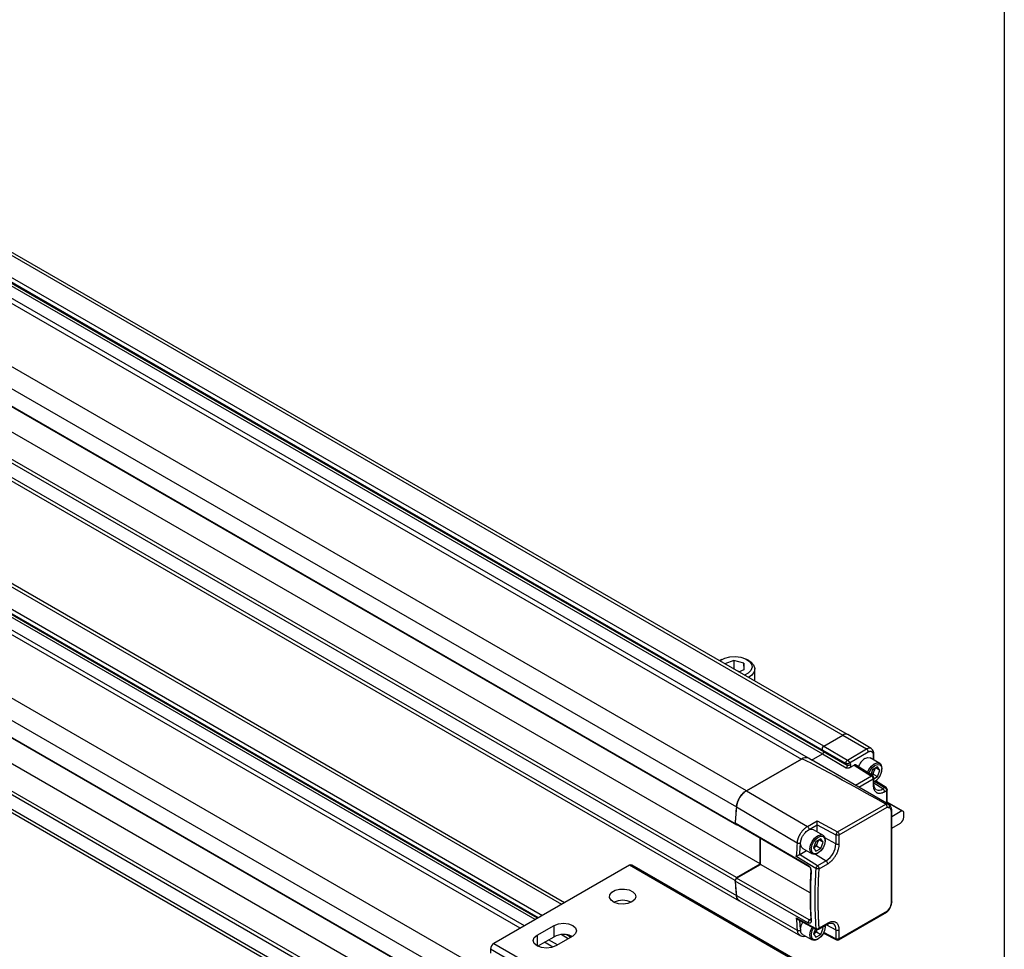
# Model space of a CAD drawing. Header units: millimetres. Extents: x 16 to 683, y 16 to 524.
# Tile 13 of 14: x 609 to 683, y 328 to 397. Entities that reach past the tile are written whole.
import ezdxf

# ---------------------------------------------------------------- set-up
doc = ezdxf.new("R2010")
doc.units = ezdxf.units.MM
doc.header["$LTSCALE"] = 2.5
doc.layers.add('TEXT', color=140, linetype='Continuous', lineweight=25)

msp = doc.modelspace()

# ---------------------------------------------------------------- linework, layer by layer
for p, q in [((397.849, 500.961), (670.59, 343.511)), ((670.947, 343.546), (398.206, 500.997)), ((669.163, 342.687), (396.422, 500.137)), ((394.755, 499.175), (667.497, 341.725)), ((668.032, 341.778), (395.291, 499.228)), ((396.312, 499.857), (669.053, 342.407)), ((396.331, 499.56), (669.072, 342.11)), ((396.398, 499.728), (669.139, 342.278)), ((663.405, 339.363), (390.664, 496.813)), ((389.911, 495.603), (662.652, 338.153)), ((389.815, 494.363), (662.556, 336.913)), ((389.916, 494.267), (662.657, 336.817)), ((664.416, 333.895), (391.674, 491.345)), ((662.657, 332.88), (389.916, 490.33)), ((662.556, 332.668), (389.815, 490.118)), ((389.911, 488.989), (662.652, 331.539)), ((390.128, 488.595), (662.869, 331.145)), ((390.664, 472.084), (663.405, 314.633)), ((389.911, 470.873), (662.652, 313.423)), ((662.556, 312.184), (389.815, 469.634)), ((662.657, 312.087), (389.916, 469.538)), ((646.536, 329.096), (404.859, 468.613)), ((649.839, 331.003), (414.473, 466.876)), ((664.416, 309.166), (391.674, 466.616)), ((649.629, 330.882), (414.264, 466.755)), ((389.815, 465.388), (662.556, 307.938)), ((389.916, 465.601), (662.657, 308.151)), ((647.904, 329.886), (412.727, 465.651)), ((647.836, 329.846), (412.812, 465.523)), ((412.822, 465.94), (648.202, 330.058)), ((646.85, 329.277), (411.305, 465.254)), ((647.657, 329.743), (412.746, 465.354)), ((389.911, 464.259), (662.652, 306.809)), ((390.128, 463.865), (662.869, 306.415)), ((661.579, 349.144), (661.435, 349.062)), ((662.466, 349.083), (661.793, 348.831)), ((663.201, 348.866), (662.466, 349.083)), ((662.466, 349.083), (662.466, 348.442)), ((663.244, 348.391), (663.201, 348.866)), ((663.201, 348.866), (663.201, 348.375)), ((663.582, 349.062), (663.439, 349.144)), ((662.846, 348.242), (662.78, 348.261)), ((662.826, 348.235), (663.244, 348.391)), ((664.027, 347.541), (664.027, 348.442)), ((672.707, 342.505), (670.949, 343.545)), ((669.163, 342.687), (670.59, 343.511)), ((669.163, 342.687), (670.59, 343.511)), ((670.59, 343.511), (672.359, 342.472)), ((668.263, 341.643), (669.072, 342.11)), ((669.053, 342.407), (670.835, 341.402)), ((669.053, 342.407), (669.139, 342.278)), ((669.053, 342.407), (669.139, 342.278)), ((669.072, 342.11), (670.841, 341.071)), ((669.139, 342.278), (670.921, 341.273)), ((669.163, 342.687), (670.932, 341.648)), ((670.932, 341.648), (672.359, 342.472)), ((671.084, 341.445), (672.484, 342.254)), ((672.9, 341.647), (672.9, 342.117)), ((663.402, 339.362), (667.497, 341.725)), ((667.497, 341.725), (663.405, 339.363)), ((668.216, 341.672), (668.032, 341.778)), ((674.012, 338.324), (668.247, 341.652)), ((670.921, 341.273), (670.835, 341.402)), ((671.084, 341.445), (671.157, 341.336)), ((673.334, 341.397), (672.633, 341.801)), ((672.848, 342.044), (672.848, 341.678)), ((671.163, 341.111), (671.436, 341.269)), ((671.436, 341.269), (672.729, 340.455)), ((672.823, 340.461), (671.522, 341.28)), ((672.807, 340.927), (672.665, 340.56)), ((672.719, 340.526), (672.843, 340.598)), ((673.172, 341.138), (672.807, 340.927)), ((672.843, 340.598), (672.934, 340.833)), ((672.843, 340.598), (673.172, 340.409)), ((672.934, 340.833), (673.018, 341.049)), ((673.354, 340.878), (673.038, 341.061)), ((673.354, 340.878), (673.172, 341.138)), ((673.172, 340.409), (673.354, 340.878)), ((673.501, 340.963), (673.501, 341.029)), ((672.729, 340.455), (671.525, 339.76)), ((671.777, 339.615), (672.854, 340.237)), ((672.821, 340.462), (672.823, 340.461)), ((672.854, 340.237), (672.854, 339.774)), ((672.906, 340.256), (673.172, 340.409)), ((672.906, 339.846), (672.906, 340.31)), ((673.575, 339.503), (672.906, 339.916)), ((672.906, 339.849), (672.906, 339.846)), ((672.933, 340.045), (672.989, 340.077)), ((672.981, 340.055), (673.723, 339.589)), ((673.814, 339.597), (673.019, 340.096)), ((663.402, 339.362), (667.945, 336.688)), ((673.723, 339.589), (673.575, 339.503)), ((673.696, 339.287), (673.845, 339.373)), ((673.812, 339.598), (673.814, 339.597)), ((673.845, 339.373), (673.845, 338.421)), ((673.897, 338.391), (673.897, 339.446)), ((675.062, 337.842), (673.897, 338.514)), ((674.993, 337.858), (673.897, 338.491)), ((662.65, 338.151), (667.191, 335.477)), ((670.196, 336.282), (673.784, 338.355)), ((670.321, 336.064), (673.885, 338.122)), ((674.18, 337.841), (674.18, 330.99)), ((674.233, 331.063), (674.233, 337.914)), ((674.993, 337.858), (674.233, 337.419)), ((675.136, 337.387), (675.136, 337.678)), ((662.556, 336.957), (667.985, 333.799)), ((662.657, 336.861), (662.556, 336.957)), ((662.556, 336.913), (662.657, 336.817)), ((667.945, 336.688), (668.68, 337.113)), ((668.68, 337.113), (670.196, 336.282)), ((674.233, 336.574), (674.883, 336.949)), ((662.657, 336.861), (668.086, 333.703)), ((668.07, 336.47), (668.684, 336.824)), ((669.104, 336.039), (668.403, 336.444)), ((668.684, 336.824), (670.073, 336.062)), ((668.684, 336.282), (668.684, 336.824)), ((664.416, 333.895), (664.416, 335.838)), ((664.441, 333.866), (664.441, 335.823)), ((668.577, 335.57), (668.395, 335.1)), ((668.942, 335.78), (668.577, 335.57)), ((668.613, 335.241), (668.704, 335.475)), ((668.704, 335.475), (668.788, 335.692)), ((669.124, 335.521), (668.808, 335.703)), ((669.124, 335.521), (668.942, 335.78)), ((668.942, 335.051), (669.124, 335.521)), ((670.073, 335.393), (669.249, 335.837)), ((669.271, 335.606), (669.271, 335.671)), ((670.073, 336.062), (670.073, 335.393)), ((670.321, 335.396), (670.321, 336.064)), ((667.372, 334.597), (667.88, 334.89)), ((667.6, 335.052), (668.301, 334.647)), ((668.395, 335.1), (668.577, 334.841)), ((668.402, 335.119), (668.431, 335.135)), ((668.431, 335.135), (668.403, 335.12)), ((668.431, 335.135), (668.613, 335.241)), ((668.577, 334.841), (668.942, 335.051)), ((668.613, 335.241), (668.942, 335.051)), ((668.703, 334.687), (668.759, 334.72)), ((668.571, 333.555), (667.11, 334.462)), ((668.701, 333.76), (667.362, 334.591)), ((668.548, 334.623), (669.345, 334.131)), ((669.345, 334.131), (668.701, 333.76)), ((654.68, 333.798), (644.579, 327.966)), ((674.883, 322.135), (654.68, 333.798)), ((675.062, 322.152), (654.859, 333.815)), ((662.657, 332.88), (664.416, 333.895)), ((662.657, 332.836), (664.441, 333.866)), ((668.144, 331.743), (664.441, 333.866)), ((668.086, 333.703), (667.985, 333.799)), ((668.22, 333.351), (668.194, 333.475)), ((668.823, 333.544), (669.466, 333.915)), ((662.657, 332.88), (662.556, 332.668)), ((662.556, 332.624), (662.657, 332.836)), ((667.985, 329.51), (662.556, 332.624)), ((668.086, 329.723), (662.657, 332.836)), ((662.65, 331.537), (667.191, 328.958)), ((662.882, 331.134), (667.441, 328.543)), ((673.885, 330.369), (670.321, 328.312)), ((667.11, 329.88), (668.571, 329.092)), ((667.232, 329.763), (668.613, 329.018)), ((668.086, 329.723), (667.985, 329.51)), ((668.194, 329.786), (668.086, 329.723)), ((668.194, 329.786), (668.22, 329.648)), ((670.284, 328.23), (673.874, 330.302)), ((647.799, 328.586), (649.061, 329.315)), ((649.061, 328.469), (649.061, 329.315)), ((668.54, 329.057), (668.395, 328.684)), ((668.613, 328.825), (668.68, 328.998)), ((668.786, 329.021), (669.429, 329.392)), ((669.466, 329.474), (668.823, 329.102)), ((668.942, 328.635), (669.124, 329.105)), ((669.124, 329.105), (669.028, 329.16)), ((669.124, 329.105), (669.069, 329.184)), ((669.269, 329.3), (669.271, 329.255)), ((669.271, 329.19), (669.271, 329.255)), ((669.369, 329.357), (670.073, 328.977)), ((669.427, 329.391), (669.429, 329.392)), ((670.073, 328.977), (670.073, 328.309)), ((670.321, 328.312), (670.321, 328.98)), ((647.799, 328.586), (647.799, 327.784)), ((647.838, 327.763), (649.061, 328.469)), ((649.312, 327.856), (648.655, 328.235)), ((650.45, 328.513), (649.188, 327.784)), ((650.119, 328.322), (649.591, 328.627)), ((650.298, 328.425), (649.955, 328.623)), ((650.367, 328.465), (650.157, 328.586)), ((667.583, 328.646), (668.301, 328.232)), ((668.395, 328.684), (668.577, 328.425)), ((668.402, 328.703), (668.431, 328.72)), ((668.431, 328.72), (668.403, 328.705)), ((668.431, 328.72), (668.613, 328.825)), ((668.577, 328.425), (668.942, 328.635)), ((668.613, 328.825), (668.942, 328.635)), ((668.703, 328.271), (668.759, 328.304)), ((669.148, 328.736), (670.112, 328.227)), ((670.073, 328.309), (669.165, 328.789)), ((670.112, 328.227), (670.11, 328.228)), ((664.529, 315.866), (644.326, 327.529)), ((644.326, 327.529), (644.326, 327.237)), ((644.579, 327.966), (664.782, 316.303)), ((648.972, 327.69), (648.342, 328.054))]:
    msp.add_line(p, q)
at = {"flags": 128}
for points in [[(661.429, 349.041), (661.487, 349.086), (661.793, 349.244)], [(661.793, 349.244), (662.169, 349.341), (662.579, 349.366), (662.981, 349.316), (663.337, 349.197), (663.613, 349.021), (663.78, 348.803), (663.823, 348.567), (663.737, 348.335), (663.531, 348.129), (663.26, 347.984)], [(663.582, 349.062), (663.717, 348.973), (663.934, 348.743), (664.025, 348.487), (663.981, 348.228), (663.806, 347.987), (663.561, 347.81)], [(672.232, 341.761), (672.449, 341.837), (672.633, 341.801)], [(672.427, 340.71), (672.531, 340.933), (672.715, 341.181), (672.932, 341.357), (673.15, 341.432), (673.334, 341.397), (673.457, 341.255), (673.501, 341.029)], [(672.525, 340.648), (672.628, 340.877), (672.794, 341.101), (672.989, 341.258), (673.185, 341.327), (673.351, 341.294), (673.462, 341.167), (673.501, 340.963)], [(672.933, 340.045), (672.932, 340.045), (672.906, 340.03)], [(668.703, 334.687), (668.702, 334.687), (668.485, 334.611), (668.301, 334.647), (668.177, 334.789), (668.134, 335.015), (668.177, 335.291), (668.301, 335.575), (668.485, 335.824), (668.702, 335.999), (668.92, 336.075), (669.104, 336.039), (669.227, 335.897), (669.271, 335.671), (669.271, 335.671)], [(669.271, 335.606), (669.232, 335.357), (669.121, 335.102), (668.955, 334.878), (668.759, 334.72), (668.564, 334.652), (668.398, 334.684), (668.287, 334.812), (668.248, 335.015), (668.287, 335.264), (668.398, 335.519), (668.564, 335.743), (668.759, 335.901), (668.955, 335.969), (669.121, 335.937), (669.232, 335.809), (669.271, 335.606)], [(667.6, 335.052), (667.499, 335.152), (667.435, 335.377)], [(654.87, 331.064), (654.572, 330.946), (654.221, 330.899), (653.863, 330.928), (653.548, 331.029), (653.317, 331.189), (653.202, 331.387), (653.219, 331.595), (653.365, 331.786), (653.62, 331.933), (653.95, 332.017), (654.311, 332.027), (654.653, 331.96), (654.931, 331.827), (655.106, 331.645), (655.156, 331.439), (655.074, 331.236), (654.87, 331.064)], [(649.061, 329.315), (649.38, 329.438), (649.756, 329.481), (650.132, 329.438), (650.45, 329.315), (650.663, 329.131), (650.738, 328.914), (650.663, 328.697), (650.45, 328.513)], [(667.435, 329.049), (667.499, 329.347), (667.6, 329.564)], [(668.703, 328.271), (668.702, 328.271), (668.485, 328.196), (668.301, 328.232), (668.177, 328.373), (668.134, 328.599), (668.177, 328.876), (668.301, 329.159), (668.313, 329.18)], [(669.262, 329.295), (669.271, 329.19), (669.232, 328.941), (669.121, 328.686), (668.955, 328.462), (668.759, 328.304), (668.564, 328.236), (668.398, 328.268), (668.287, 328.396), (668.248, 328.599), (668.287, 328.848), (668.398, 329.103), (668.411, 329.126)], [(649.188, 327.784), (648.869, 327.661), (648.493, 327.618), (648.117, 327.661), (647.799, 327.784), (647.586, 327.968), (647.511, 328.185), (647.586, 328.402), (647.799, 328.586)]]:
    msp.add_lwpolyline(points, dxfattribs=at)
for centre, radius, start, end in [((670.797, 343.239), 0.342, 63.53137, 127.30458), ((670.799, 343.219), 0.359, 65.69288, 125.61758), ((669.278, 342.48), 0.237, 119.01799, 198.00011), ((669.278, 342.48), 0.237, 119.01799, 198.00011), ((669.004, 342.234), 0.142, 299.01799, 18.00011), ((669.004, 342.234), 0.142, 299.01799, 18.00011), ((672.56, 342.208), 0.332, 63.97677, 127.2601), ((672.21, 342.241), 0.275, 2.6294, 57.08191), ((672.812, 342.125), 0.0881, 293.72933, 354.93261), ((667.81, 341.295), 0.532, 65.26199, 126.04847), ((667.81, 341.294), 0.533, 65.30813, 126.00233), ((670.999, 341.453), 0.196, 246.44176, 323.17506), ((672.909, 340.713), 1.248, 122.86328, 159.80041), ((670.758, 341.221), 0.171, 299.01799, 18.00011), ((672.267, 341.084), 0.713, 308.84424, 339.37497), ((672.459, 340.978), 1.042, 295.43703, 359.1683), ((672.387, 341.053), 0.59, 338.06198, 357.23792), ((672.781, 340.376), 0.095, 65.38796, 123.52497), ((672.728, 340.31), 0.179, 0.08478, 57.80928), ((672.818, 339.854), 0.0883, 293.82084, 354.85902), ((664.31, 337.961), 1.669, 122.8418, 173.39588), ((673.282, 339.887), 0.483, 242.70064, 307.38662), ((673.421, 339.274), 0.276, 2.6952, 56.14996), ((673.776, 339.515), 0.0905, 66.32758, 125.42209), ((673.719, 339.446), 0.179, 0.13453, 57.86574), ((700.947, 334.566), 38.462, 174.64964, 176.50193), ((700.983, 334.562), 38.501, 174.65031, 176.43277), ((673.844, 337.938), 0.421, 66.54211, 98.23503), ((674.984, 337.705), 0.154, 349.97451, 86.67657), ((674.588, 337.411), 0.549, 302.60548, 357.39452), ((668.232, 335.949), 0.523, 70.86512, 145.55893), ((670.343, 336.05), 0.27, 149.77738, 177.63091), ((670.343, 336.063), 0.264, 123.83437, 152.0782), ((705.598, 331.931), 38.571, 174.72521, 176.23769), ((668.061, 335.712), 0.685, 302.63797, 339.77289), ((668.157, 335.696), 0.59, 338.06198, 357.23792), ((668.491, 335.465), 1.584, 302.60548, 357.39452), ((670.195, 335.641), 0.276, 243.854, 297.30065), ((669.191, 333.902), 0.276, 2.6952, 56.14996), ((654.785, 333.652), 0.18, 65.69288, 125.61758), ((701.667, 331.631), 33.524, 176.84597, 183.15403), ((702.148, 331.323), 33.651, 176.1973, 183.8027), ((668.843, 333.522), 0.274, 146.61209, 172.99832), ((668.84, 333.534), 0.265, 121.63273, 148.57732), ((691.596, 334.566), 29.102, 183.74083, 185.9716), ((691.558, 334.562), 29.067, 183.82256, 185.97243), ((654.175, 329.688), 1.504, 64.21288, 115.78712), ((663.157, 331.555), 0.505, 181.89873, 229.02293), ((696.042, 331.931), 29.004, 184.05554, 185.88458), ((668.084, 329.275), 0.655, 302.03337, 334.98942), ((668.659, 329.093), 0.088, 180.88807, 239.31405), ((668.697, 329.175), 0.179, 241.63286, 299.87436), ((669.379, 329.464), 0.0884, 305.1375, 6.17468), ((669.573, 329.034), 0.504, 353.546, 56.70538), ((670.195, 329.225), 0.276, 243.854, 297.30065), ((649.758, 327.118), 1.52, 64.532, 117.27902), ((670.163, 328.3), 0.0905, 174.57587, 233.66017), ((670.195, 328.384), 0.179, 242.13942, 299.8269), ((644.875, 327.504), 0.549, 122.60548, 177.39452)]:
    msp.add_arc(centre, radius, start, end)
msp.add_ellipse((754.331, 290.722), major_axis=(86.837, -51.001), ratio=0.007557, start_param=2.763056, end_param=3.137304)
for points, knots in [([(672.484, 342.254), (672.494, 342.259), (672.512, 342.27), (672.541, 342.282), (672.568, 342.292), (672.596, 342.299), (672.622, 342.303), (672.648, 342.304), (672.673, 342.302), (672.701, 342.297), (672.731, 342.286), (672.762, 342.267), (672.789, 342.241), (672.812, 342.207), (672.839, 342.148), (672.844, 342.086), (672.848, 342.044)], [0, 0, 0, 0, 0.049534, 0.099068, 0.148603, 0.198139, 0.247676, 0.297215, 0.346756, 0.396299, 0.474194, 0.552897, 0.633794, 0.708297, 0.80139, 1, 1, 1, 1]), ([(672.9, 342.117), (672.897, 342.163), (672.89, 342.27), (672.828, 342.414), (672.741, 342.476), (672.703, 342.504)], [0, 0, 0, 0, 0.289893, 0.686203, 1, 1, 1, 1]), ([(670.835, 341.402), (670.826, 341.416), (670.821, 341.436), (670.822, 341.48), (670.827, 341.505), (670.846, 341.555), (670.86, 341.579), (670.894, 341.62), (670.913, 341.637), (670.932, 341.648)], [0, 0, 0, 0, 0.25, 0.25, 0.5, 0.5, 0.75, 0.75, 1, 1, 1, 1]), ([(670.835, 341.402), (670.84, 341.4), (670.849, 341.395), (670.867, 341.389), (670.892, 341.384), (670.925, 341.383), (670.962, 341.388), (670.996, 341.398), (671.03, 341.411), (671.058, 341.427), (671.076, 341.44), (671.084, 341.445)], [0, 0, 0, 0, 0.068356, 0.125021, 0.249345, 0.373091, 0.496556, 0.654982, 0.744984, 0.88357, 1, 1, 1, 1]), ([(670.932, 341.648), (670.938, 341.645), (670.949, 341.638), (670.965, 341.624), (670.98, 341.61), (670.994, 341.596), (671.005, 341.582), (671.016, 341.569), (671.032, 341.546), (671.052, 341.514), (671.071, 341.475), (671.08, 341.455), (671.084, 341.445)], [0, 0, 0, 0, 0.087084, 0.168786, 0.245113, 0.316079, 0.381698, 0.44199, 0.496981, 0.677448, 0.844762, 1, 1, 1, 1]), ([(671.163, 341.111), (671.166, 341.118), (671.17, 341.133), (671.176, 341.155), (671.18, 341.176), (671.183, 341.204), (671.185, 341.244), (671.179, 341.285), (671.169, 341.313), (671.162, 341.327), (671.158, 341.334), (671.157, 341.336)], [0, 0, 0, 0, 0.083629, 0.167268, 0.250927, 0.318973, 0.500224, 0.750615, 0.874587, 0.95769, 1, 1, 1, 1]), ([(670.841, 341.071), (670.856, 341.07), (670.883, 341.069), (670.923, 341.067), (670.962, 341.067), (671.004, 341.069), (671.045, 341.073), (671.087, 341.081), (671.128, 341.093), (671.152, 341.105), (671.163, 341.111)], [0, 0, 0, 0, 0.133166, 0.231572, 0.356697, 0.475844, 0.598419, 0.727026, 0.861189, 1, 1, 1, 1]), ([(671.527, 341.276), (671.523, 341.278), (671.512, 341.285), (671.49, 341.287), (671.464, 341.283), (671.446, 341.273), (671.436, 341.269)], [0, 0, 0, 0, 0.196065, 0.454086, 0.722064, 1, 1, 1, 1]), ([(672.854, 340.237), (672.854, 340.275), (672.841, 340.32), (672.794, 340.401), (672.762, 340.435), (672.729, 340.455)], [0, 0, 0, 0, 0.5, 0.5, 1, 1, 1, 1]), ([(672.854, 340.237), (672.868, 340.247), (672.895, 340.268), (672.91, 340.296), (672.906, 340.309), (672.906, 340.31)], [0, 0, 0, 0, 0.48701, 0.974021, 1, 1, 1, 1]), ([(673.059, 339.46), (673.024, 339.49), (672.958, 339.545), (672.911, 339.705), (672.907, 339.815), (672.906, 339.846)], [0, 0, 0, 0, 0.451235, 0.840883, 1, 1, 1, 1]), ([(662.65, 338.151), (662.655, 338.208), (662.664, 338.265), (662.691, 338.381), (662.708, 338.441), (662.751, 338.56), (662.776, 338.619), (662.832, 338.735), (662.863, 338.793), (662.932, 338.903), (662.969, 338.956), (663.047, 339.056), (663.089, 339.104), (663.175, 339.192), (663.219, 339.231), (663.309, 339.303), (663.356, 339.335), (663.402, 339.362)], [0, 0, 0, 0, 0.125, 0.125, 0.25, 0.25, 0.375, 0.375, 0.5, 0.5, 0.625, 0.625, 0.75, 0.75, 0.875, 0.875, 1, 1, 1, 1]), ([(672.854, 339.774), (672.854, 339.756), (672.855, 339.722), (672.859, 339.671), (672.865, 339.623), (672.873, 339.577), (672.884, 339.532), (672.897, 339.489), (672.917, 339.437), (672.948, 339.378), (672.991, 339.318), (673.042, 339.266), (673.1, 339.226), (673.164, 339.196), (673.256, 339.171), (673.38, 339.169), (673.512, 339.201), (673.607, 339.24), (673.66, 339.266), (673.686, 339.281), (673.696, 339.287)], [0, 0, 0, 0, 0.034297, 0.068595, 0.102892, 0.137189, 0.171487, 0.205784, 0.240081, 0.305071, 0.370065, 0.435124, 0.500166, 0.565492, 0.630155, 0.760076, 0.879937, 0.939684, 0.97707, 1, 1, 1, 1]), ([(673.723, 339.589), (673.729, 339.585), (673.741, 339.577), (673.759, 339.561), (673.777, 339.542), (673.794, 339.52), (673.81, 339.494), (673.825, 339.465), (673.836, 339.435), (673.843, 339.403), (673.844, 339.384), (673.845, 339.373)], [0, 0, 0, 0, 0.094468, 0.188801, 0.286268, 0.389457, 0.500149, 0.617121, 0.750084, 0.857393, 1, 1, 1, 1]), ([(673.897, 339.446), (673.897, 339.446), (673.902, 339.432), (673.887, 339.404), (673.859, 339.383), (673.845, 339.373)], [0, 0, 0, 0, 0.010335, 0.505167, 1, 1, 1, 1]), ([(673.885, 338.122), (673.886, 338.129), (673.888, 338.143), (673.888, 338.165), (673.886, 338.185), (673.883, 338.205), (673.878, 338.223), (673.873, 338.24), (673.865, 338.261), (673.851, 338.287), (673.831, 338.315), (673.808, 338.339), (673.791, 338.35), (673.784, 338.355)], [0, 0, 0, 0, 0.085631, 0.166445, 0.242445, 0.313636, 0.380022, 0.44161, 0.498408, 0.621692, 0.748033, 0.888381, 1, 1, 1, 1]), ([(673.885, 338.122), (673.895, 338.122), (673.916, 338.123), (673.945, 338.122), (673.979, 338.118), (674.016, 338.11), (674.041, 338.099), (674.054, 338.094)], [0, 0, 0, 0, 0.166672, 0.333346, 0.500026, 0.75002, 1, 1, 1, 1]), ([(674.054, 338.094), (674.076, 338.135), (674.084, 338.184), (674.069, 338.269), (674.045, 338.305), (674.012, 338.324)], [0, 0, 0, 0, 0.5, 0.5, 1, 1, 1, 1]), ([(674.012, 338.324), (674.038, 338.312), (674.068, 338.297), (674.088, 338.267), (674.091, 338.263)], [0, 0, 0, 0, 0.8617728, 1, 1, 1, 1]), ([(674.054, 338.094), (674.094, 338.076), (674.126, 338.044), (674.169, 337.957), (674.18, 337.902), (674.18, 337.841)], [0, 0, 0, 0, 0.5, 0.5, 1, 1, 1, 1]), ([(674.233, 337.914), (674.231, 337.949), (674.227, 338.019), (674.197, 338.116), (674.152, 338.203), (674.11, 338.247), (674.089, 338.268)], [0, 0, 0, 0, 0.2439, 0.493672, 0.746509, 1, 1, 1, 1]), ([(674.18, 337.841), (674.194, 337.851), (674.222, 337.873), (674.237, 337.901), (674.233, 337.914), (674.233, 337.914)], [0, 0, 0, 0, 0.498868, 0.997736, 1, 1, 1, 1]), ([(668.684, 336.824), (668.684, 336.824), (668.684, 336.842), (668.684, 336.889), (668.683, 336.951), (668.683, 337.002), (668.682, 337.04), (668.681, 337.079), (668.681, 337.1), (668.68, 337.113)], [0, 0, 0, 0, 0.0022443, 0.1978406, 0.4248374, 0.5472478, 0.6885697, 0.8169065, 1, 1, 1, 1]), ([(667.191, 335.477), (667.192, 335.494), (667.196, 335.529), (667.205, 335.582), (667.216, 335.638), (667.229, 335.695), (667.246, 335.753), (667.265, 335.813), (667.288, 335.873), (667.313, 335.934), (667.34, 335.995), (667.371, 336.055), (667.404, 336.116), (667.445, 336.184), (667.496, 336.261), (667.558, 336.345), (667.627, 336.427), (667.702, 336.504), (667.78, 336.575), (667.862, 336.638), (667.917, 336.671), (667.945, 336.688)], [0, 0, 0, 0, 0.038052, 0.076937, 0.116617, 0.157049, 0.19818, 0.239954, 0.282307, 0.325167, 0.368459, 0.412102, 0.45601, 0.500095, 0.565458, 0.633612, 0.704158, 0.776624, 0.850476, 0.925135, 1, 1, 1, 1]), ([(667.438, 335.459), (667.438, 335.473), (667.439, 335.501), (667.444, 335.547), (667.452, 335.595), (667.462, 335.646), (667.476, 335.699), (667.494, 335.754), (667.515, 335.81), (667.546, 335.882), (667.592, 335.97), (667.648, 336.06), (667.703, 336.135), (667.752, 336.194), (667.785, 336.229), (667.801, 336.245)], [0, 0, 0, 0, 0.054568, 0.111282, 0.170104, 0.231003, 0.293956, 0.358941, 0.425928, 0.494872, 0.615699, 0.7473, 0.836818, 0.921048, 1, 1, 1, 1]), ([(667.945, 336.688), (667.977, 336.669), (668.01, 336.634), (668.056, 336.554), (668.07, 336.508), (668.07, 336.47)], [0, 0, 0, 0, 0.5, 0.5, 1, 1, 1, 1]), ([(670.196, 336.282), (670.229, 336.263), (670.262, 336.228), (670.308, 336.148), (670.321, 336.102), (670.321, 336.064)], [0, 0, 0, 0, 0.5, 0.5, 1, 1, 1, 1]), ([(667.191, 335.477), (667.205, 335.469), (667.223, 335.461), (667.265, 335.449), (667.289, 335.444), (667.337, 335.441), (667.361, 335.441), (667.404, 335.447), (667.423, 335.452), (667.438, 335.459)], [0, 0, 0, 0, 0.25, 0.25, 0.5, 0.5, 0.75, 0.75, 1, 1, 1, 1]), ([(670.321, 336.064), (670.289, 336.045), (670.244, 336.034), (670.152, 336.034), (670.107, 336.044), (670.073, 336.062)], [0, 0, 0, 0, 0.5, 0.5, 1, 1, 1, 1]), ([(669.466, 333.915), (669.482, 333.924), (669.512, 333.942), (669.558, 333.973), (669.604, 334.007), (669.649, 334.043), (669.694, 334.081), (669.738, 334.122), (669.794, 334.178), (669.861, 334.252), (669.937, 334.347), (670.007, 334.447), (670.072, 334.553), (670.131, 334.661), (670.2, 334.809), (670.265, 334.992), (670.304, 335.169), (670.317, 335.288), (670.321, 335.352), (670.321, 335.384), (670.321, 335.396)], [0, 0, 0, 0, 0.034297, 0.068595, 0.102892, 0.137189, 0.171487, 0.205784, 0.240081, 0.305071, 0.370066, 0.435125, 0.500166, 0.565492, 0.630155, 0.760076, 0.879937, 0.939684, 0.977073, 1, 1, 1, 1]), ([(667.11, 334.462), (667.114, 334.464), (667.123, 334.469), (667.144, 334.48), (667.182, 334.5), (667.229, 334.525), (667.276, 334.549), (667.308, 334.565), (667.337, 334.579), (667.354, 334.587), (667.362, 334.591)], [0, 0, 0, 0, 0.057613, 0.152587, 0.309202, 0.572076, 0.695396, 0.805104, 0.904915, 1, 1, 1, 1]), ([(667.985, 333.799), (667.994, 333.794), (668.01, 333.785), (668.033, 333.766), (668.056, 333.746), (668.087, 333.715), (668.122, 333.67), (668.159, 333.609), (668.188, 333.544), (668.208, 333.477), (668.22, 333.411), (668.22, 333.371), (668.22, 333.351)], [0, 0, 0, 0, 0.061284, 0.122069, 0.18294, 0.244478, 0.371199, 0.497628, 0.624367, 0.752102, 0.876089, 1, 1, 1, 1]), ([(668.086, 333.703), (668.092, 333.7), (668.104, 333.692), (668.122, 333.675), (668.14, 333.656), (668.156, 333.633), (668.17, 333.607), (668.183, 333.573), (668.195, 333.527), (668.195, 333.494), (668.194, 333.475)], [0, 0, 0, 0, 0.092745, 0.188855, 0.288371, 0.391334, 0.497777, 0.607005, 0.774524, 1, 1, 1, 1]), ([(668.823, 333.544), (668.79, 333.528), (668.744, 333.519), (668.651, 333.524), (668.604, 333.536), (668.571, 333.555)], [0, 0, 0, 0, 0.5, 0.5, 1, 1, 1, 1]), ([(668.823, 333.544), (668.823, 333.549), (668.823, 333.56), (668.821, 333.577), (668.818, 333.591), (668.812, 333.611), (668.803, 333.636), (668.785, 333.672), (668.754, 333.718), (668.721, 333.747), (668.702, 333.759), (668.701, 333.76)], [0, 0, 0, 0, 0.076673, 0.14405, 0.202085, 0.250839, 0.384494, 0.501391, 0.698062, 0.991628, 1, 1, 1, 1]), ([(668.823, 329.102), (668.817, 329.191), (668.806, 329.369), (668.791, 329.638), (668.778, 329.908), (668.768, 330.18), (668.76, 330.453), (668.754, 330.727), (668.75, 331.003), (668.749, 331.373), (668.752, 331.838), (668.766, 332.402), (668.789, 332.97), (668.812, 333.352), (668.823, 333.544)], [0, 0, 0, 0, 0.062507, 0.1250121, 0.1875153, 0.2500165, 0.3125158, 0.3750132, 0.4375086, 0.5000022, 0.6250371, 0.7500484, 0.8750362, 1, 1, 1, 1]), ([(662.875, 331.153), (662.834, 331.177), (662.733, 331.236), (662.67, 331.391), (662.654, 331.509), (662.65, 331.537)], [0, 0, 0, 0, 0.340537, 0.839895, 1, 1, 1, 1]), ([(674.079, 330.57), (674.102, 330.61), (674.147, 330.689), (674.195, 330.817), (674.227, 330.944), (674.231, 331.024), (674.233, 331.064)], [0, 0, 0, 0, 0.2481853, 0.497531, 0.7481255, 1, 1, 1, 1]), ([(674.233, 331.063), (674.233, 331.063), (674.237, 331.05), (674.222, 331.022), (674.194, 331.001), (674.18, 330.99)], [0, 0, 0, 0, 0.002191, 0.501095, 1, 1, 1, 1]), ([(673.865, 330.294), (673.905, 330.337), (673.983, 330.423), (674.049, 330.523), (674.081, 330.572)], [0, 0, 0, 0, 0.512013, 1, 1, 1, 1]), ([(673.866, 330.298), (673.866, 330.298), (673.877, 330.299), (673.884, 330.316), (673.889, 330.341), (673.887, 330.359), (673.885, 330.369)], [0, 0, 0, 0, 0.010095, 0.445736, 0.708225, 1, 1, 1, 1]), ([(674.054, 330.591), (674.046, 330.578), (674.029, 330.551), (674.002, 330.512), (673.97, 330.468), (673.931, 330.42), (673.901, 330.386), (673.885, 330.369)], [0, 0, 0, 0, 0.166671, 0.333344, 0.500023, 0.750019, 1, 1, 1, 1]), ([(674.18, 330.99), (674.18, 330.929), (674.169, 330.861), (674.126, 330.724), (674.094, 330.655), (674.054, 330.591)], [0, 0, 0, 0, 0.5, 0.5, 1, 1, 1, 1]), ([(674.054, 330.591), (674.064, 330.584), (674.081, 330.572), (674.078, 330.571), (674.077, 330.571)], [0, 0, 0, 0, 0.569572, 1, 1, 1, 1]), ([(667.11, 329.88), (667.13, 329.853), (667.165, 329.806), (667.213, 329.777), (667.233, 329.764)], [0, 0, 0, 0, 0.5752842, 1, 1, 1, 1]), ([(667.435, 329.049), (667.423, 329.166), (667.403, 329.377), (667.386, 329.59), (667.378, 329.685)], [0, 0, 0, 0, 0.55609, 1, 1, 1, 1]), ([(668.22, 329.648), (668.22, 329.638), (668.221, 329.62), (668.219, 329.595), (668.214, 329.572), (668.205, 329.544), (668.188, 329.513), (668.159, 329.488), (668.122, 329.475), (668.08, 329.475), (668.034, 329.485), (668.002, 329.502), (667.985, 329.51)], [0, 0, 0, 0, 0.062253, 0.123976, 0.185759, 0.248187, 0.375797, 0.502661, 0.628934, 0.755809, 0.877968, 1, 1, 1, 1]), ([(668.194, 329.786), (668.195, 329.78), (668.196, 329.768), (668.194, 329.752), (668.191, 329.74), (668.187, 329.73), (668.183, 329.723), (668.178, 329.718), (668.174, 329.714), (668.164, 329.708), (668.146, 329.703), (668.117, 329.707), (668.096, 329.718), (668.086, 329.723)], [0, 0, 0, 0, 0.091699, 0.175184, 0.25045, 0.317496, 0.37632, 0.426918, 0.46929, 0.503435, 0.678505, 0.843969, 1, 1, 1, 1]), ([(670.321, 328.98), (670.321, 328.998), (670.321, 329.033), (670.317, 329.084), (670.311, 329.133), (670.302, 329.18), (670.291, 329.225), (670.277, 329.268), (670.257, 329.321), (670.226, 329.381), (670.182, 329.443), (670.131, 329.495), (670.072, 329.535), (670.007, 329.566), (669.913, 329.591), (669.787, 329.593), (669.654, 329.562), (669.557, 329.522), (669.504, 329.495), (669.477, 329.48), (669.466, 329.474)], [0, 0, 0, 0, 0.034297, 0.068595, 0.102892, 0.137189, 0.171487, 0.205784, 0.240081, 0.305071, 0.370066, 0.435125, 0.500166, 0.565492, 0.630155, 0.760076, 0.879937, 0.939684, 0.977073, 1, 1, 1, 1]), ([(667.191, 328.958), (667.223, 328.939), (667.268, 328.93), (667.358, 328.934), (667.404, 328.948), (667.437, 328.97)], [0, 0, 0, 0, 0.5, 0.5, 1, 1, 1, 1]), ([(667.426, 328.558), (667.366, 328.6), (667.245, 328.683), (667.209, 328.866), (667.191, 328.958)], [0, 0, 0, 0, 0.496928, 1, 1, 1, 1]), ([(667.603, 328.642), (667.577, 328.657), (667.519, 328.692), (667.456, 328.801), (667.442, 328.909), (667.434, 328.968)], [0, 0, 0, 0, 0.260814, 0.598467, 1, 1, 1, 1]), ([(668.571, 329.092), (668.604, 329.072), (668.651, 329.062), (668.744, 329.067), (668.79, 329.081), (668.823, 329.102)], [0, 0, 0, 0, 0.5, 0.5, 1, 1, 1, 1]), ([(668.786, 329.021), (668.786, 329.021), (668.8, 329.024), (668.817, 329.051), (668.821, 329.085), (668.823, 329.102)], [0, 0, 0, 0, 0.0272941, 0.5136471, 1, 1, 1, 1]), ([(669.429, 329.392), (669.467, 329.411), (669.576, 329.468), (669.734, 329.498), (669.81, 329.468), (669.847, 329.454)], [0, 0, 0, 0, 0.210214, 0.612926, 1, 1, 1, 1]), ([(667.403, 328.565), (667.448, 328.544), (667.538, 328.502), (667.678, 328.489), (667.768, 328.511), (667.803, 328.519)], [0, 0, 0, 0, 0.384871, 0.768164, 1, 1, 1, 1]), ([(670.321, 328.312), (670.316, 328.309), (670.307, 328.304), (670.292, 328.298), (670.278, 328.293), (670.258, 328.288), (670.232, 328.283), (670.191, 328.28), (670.135, 328.285), (670.094, 328.298), (670.074, 328.309), (670.073, 328.309)], [0, 0, 0, 0, 0.075991, 0.143139, 0.201402, 0.250837, 0.38408, 0.501388, 0.697913, 0.991291, 1, 1, 1, 1]), ([(670.321, 328.312), (670.319, 328.294), (670.315, 328.259), (670.298, 328.233), (670.284, 328.23), (670.284, 328.23)], [0, 0, 0, 0, 0.494142, 0.988284, 1, 1, 1, 1])]:
    msp.add_open_spline(points, degree=3, knots=knots)
for points in [[(667.801, 336.245), (667.884, 336.339), (667.977, 336.417), (668.07, 336.47)], [(667.435, 335.377), (667.435, 335.403), (667.434, 335.43), (667.434, 335.457)], [(667.372, 334.597), (667.39, 334.856), (667.411, 335.115), (667.435, 335.377)], [(667.362, 334.591), (667.365, 334.593), (667.369, 334.595), (667.372, 334.597)], [(668.22, 333.351), (668.152, 332.079), (668.152, 330.841), (668.22, 329.648)], [(667.435, 329.049), (667.433, 329.021), (667.433, 328.994), (667.434, 328.968)]]:
    msp.add_open_spline(points, degree=3)
at = {"layer": 'TEXT'}
msp.add_line((682.625, 523.875), (682.625, 15.875), dxfattribs=at)

doc.saveas('drawing.dxf')
